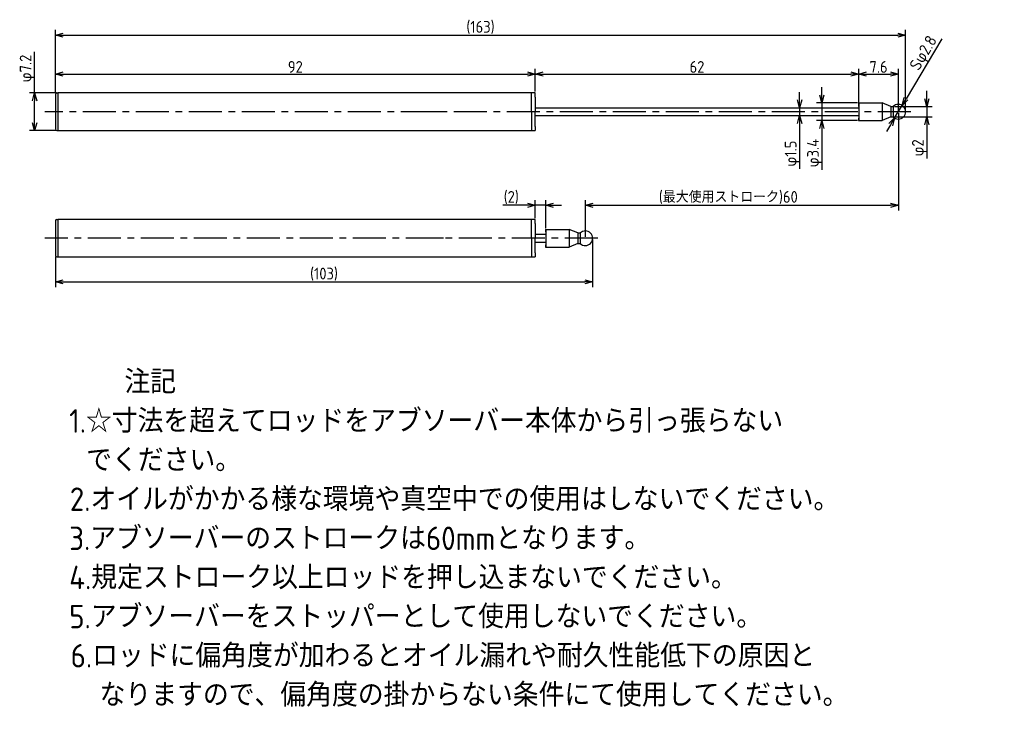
# Model space of a CAD drawing. Extents: x 93 to 282, y 85 to 218.
import ezdxf

# ---------------------------------------------------------------- set-up
doc = ezdxf.new("R2010")
doc.units = 0
doc.header["$LTSCALE"] = 0.2
doc.header["$MEASUREMENT"] = 0
doc.linetypes.add('CENTER', pattern=[50.8, 31.75, -6.35, 6.35, -6.35])
doc.layers.get('0').update_dxf_attribs({"linetype": 'CONTINUOUS'})
doc.layers.get('DEFPOINTS').update_dxf_attribs({"linetype": 'CONTINUOUS'})
for name, color, linetype in [('18-0-CON', 3, 'CONTINUOUS'), ('18-2-CEN', 1, 'CENTER'), ('35-0-CON', 7, 'CONTINUOUS')]:
    doc.layers.add(name, color=color, linetype=linetype)
doc.styles.add('DIMENSION', font='isocp.shx', dxfattribs={"bigfont": 'bigfont.shx'})
doc.styles.get("Standard").update_dxf_attribs({"font": 'isocp.shx', "bigfont": 'bigfont.shx'})
doc.dimstyles.new('外形図_部品図', dxfattribs={"dimscale": 0, "dimtxt": 4.5, "dimasz": 3, "dimexe": 2, "dimexo": 0.5, "dimgap": 0.5, "dimtad": 1, "dimdsep": 46, "dimtxsty": 'STANDARD', "dimcen": 2.5, "dimclrd": 161, "dimclre": 161, "dimclrt": 161, "dimadec": 0, "dimazin": 0, "dimtm": 1e-09, "dimtfac": 0.6, "dimtmove": 2, "dimatfit": 3, "dimfxl": 1, "dimtolj": 1, "dimarcsym": 0})

# ---------------------------------------------------------------- blocks, each defined once
blk = doc.blocks.new('_OPEN30')
at = {"color": 0, "linetype": 'ByBlock'}
for p, q in [((-1, 0.27), (0, 0)), ((0, 0), (-1, -0.27)), ((0, 0), (-1, 0))]:
    blk.add_line(p, q, dxfattribs=at)
blk = doc.blocks.new('*D269')
at = {"layer": '18-0-CON', "color": 161, "lineweight": -2}
for p, q in [((96.02, 203.6), (96.02, 211.47)), ((100.25, 203.6), (95.02, 203.6)), ((96.02, 197.9), (96.02, 202.1)), ((100.25, 196.4), (95.02, 196.4))]:
    blk.add_line(p, q, dxfattribs=at)
at = {"layer": 'DEFPOINTS', "color": 0}
for p in [(100.5, 203.6), (96.02, 196.4), (100.5, 196.4)]:
    blk.add_point(p, dxfattribs=at)
at = {"layer": '18-0-CON', "color": 161, "lineweight": -2, "xscale": 1.499999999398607, "yscale": 1.499999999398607, "zscale": 1.499999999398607}
for p, rotation in [((96.02, 203.6), 90), ((96.02, 196.4), 270)]:
    blk.add_blockref('_OPEN30', p, dxfattribs=dict(at, rotation=rotation))
at = {"layer": '18-0-CON', "color": 161, "insert": (94.64, 208.29), "char_height": 2.25, "attachment_point": 5, "rotation": 90, "style": 'DIMENSION'}
blk.add_mtext('\\A2;φ7.2', dxfattribs=at)
blk = doc.blocks.new('*D267')
at = {"layer": '18-0-CON', "color": 161, "lineweight": -2}
for p, q in [((100, 203.55), (100, 208.22)), ((192, 203.85), (192, 208.22)), ((101.5, 207.22), (190.5, 207.22))]:
    blk.add_line(p, q, dxfattribs=at)
at = {"layer": 'DEFPOINTS', "color": 0}
for p in [(192, 207.22), (100, 203.3), (192, 203.6)]:
    blk.add_point(p, dxfattribs=at)
at = {"layer": '18-0-CON', "color": 161, "lineweight": -2, "xscale": 1.499999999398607, "yscale": 1.499999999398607, "zscale": 1.499999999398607, "rotation": 180}
blk.add_blockref('_OPEN30', (100, 207.22), dxfattribs=at)
at = {"layer": '18-0-CON', "color": 161, "lineweight": -2, "xscale": 1.499999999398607, "yscale": 1.499999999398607, "zscale": 1.499999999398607}
blk.add_blockref('_OPEN30', (192, 207.22), dxfattribs=at)
at = {"layer": '18-0-CON', "color": 161, "insert": (146, 208.59), "char_height": 2.25, "attachment_point": 5, "style": 'DIMENSION'}
blk.add_mtext('\\A1;92', dxfattribs=at)
blk = doc.blocks.new('*D266')
at = {"layer": '18-0-CON', "color": 161, "lineweight": -2}
for p, q in [((192, 203.85), (192, 208.22)), ((254, 201.95), (254, 208.22)), ((193.5, 207.22), (252.5, 207.22))]:
    blk.add_line(p, q, dxfattribs=at)
at = {"layer": 'DEFPOINTS', "color": 0}
for p in [(254, 207.22), (192, 203.6), (254, 201.7)]:
    blk.add_point(p, dxfattribs=at)
at = {"layer": '18-0-CON', "color": 161, "lineweight": -2, "xscale": 1.499999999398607, "yscale": 1.499999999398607, "zscale": 1.499999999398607, "rotation": 180}
blk.add_blockref('_OPEN30', (192, 207.22), dxfattribs=at)
at = {"layer": '18-0-CON', "color": 161, "lineweight": -2, "xscale": 1.499999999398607, "yscale": 1.499999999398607, "zscale": 1.499999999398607}
blk.add_blockref('_OPEN30', (254, 207.22), dxfattribs=at)
at = {"layer": '18-0-CON', "color": 161, "insert": (223, 208.59), "char_height": 2.25, "attachment_point": 5, "style": 'DIMENSION'}
blk.add_mtext('\\A1;62', dxfattribs=at)
blk = doc.blocks.new('*D273')
at = {"layer": '18-0-CON', "color": 161, "lineweight": -2}
for p, q in [((242.68, 202.25), (242.68, 203.75)), ((223.25, 200.75), (243.68, 200.75)), ((242.68, 200.75), (242.68, 199.25)), ((223.25, 199.25), (243.68, 199.25)), ((242.68, 197.75), (242.68, 189.03))]:
    blk.add_line(p, q, dxfattribs=at)
at = {"layer": 'DEFPOINTS', "color": 0}
for p in [(223, 200.75), (223, 199.25), (242.68, 199.25)]:
    blk.add_point(p, dxfattribs=at)
at = {"layer": '18-0-CON', "color": 161, "lineweight": -2, "xscale": 1.499999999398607, "yscale": 1.499999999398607, "zscale": 1.499999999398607}
for p, rotation in [((242.68, 200.75), 270), ((242.68, 199.25), 90)]:
    blk.add_blockref('_OPEN30', p, dxfattribs=dict(at, rotation=rotation))
at = {"layer": '18-0-CON', "color": 161, "insert": (241.3, 191.97), "char_height": 2.25, "attachment_point": 5, "rotation": 90, "style": 'DIMENSION'}
blk.add_mtext('\\A1;φ1.5', dxfattribs=at)
blk = doc.blocks.new('*D268')
at = {"layer": '18-0-CON', "color": 161, "lineweight": -2}
for p, q in [((100, 206.3), (100, 215.68)), ((263, 200.25), (263, 215.68)), ((101.5, 214.68), (261.5, 214.68))]:
    blk.add_line(p, q, dxfattribs=at)
at = {"layer": 'DEFPOINTS', "color": 0}
for p in [(263, 214.68), (100, 206.05), (263, 200)]:
    blk.add_point(p, dxfattribs=at)
at = {"layer": '18-0-CON', "color": 161, "lineweight": -2, "xscale": 1.499999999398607, "yscale": 1.499999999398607, "zscale": 1.499999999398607, "rotation": 180}
blk.add_blockref('_OPEN30', (100, 214.68), dxfattribs=at)
at = {"layer": '18-0-CON', "color": 161, "lineweight": -2, "xscale": 1.499999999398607, "yscale": 1.499999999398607, "zscale": 1.499999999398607}
blk.add_blockref('_OPEN30', (263, 214.68), dxfattribs=at)
at = {"layer": '18-0-CON', "color": 161, "insert": (181.5, 216.16), "char_height": 2.25, "attachment_point": 5, "style": 'DIMENSION'}
blk.add_mtext('\\A1;(163)', dxfattribs=at)
blk = doc.blocks.new('*D277')
at = {"layer": '18-0-CON', "color": 161, "lineweight": -2}
for p, q in [((254, 201), (254, 208.22)), ((261.6, 200.25), (261.6, 208.22)), ((255.5, 207.22), (260.1, 207.22))]:
    blk.add_line(p, q, dxfattribs=at)
at = {"layer": 'DEFPOINTS', "color": 0}
for p in [(261.6, 207.22), (254, 200.75), (261.6, 200)]:
    blk.add_point(p, dxfattribs=at)
at = {"layer": '18-0-CON', "color": 161, "lineweight": -2, "xscale": 1.500000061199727, "yscale": 1.500000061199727, "zscale": 1.500000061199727, "rotation": 180}
blk.add_blockref('_OPEN30', (254, 207.22), dxfattribs=at)
at = {"layer": '18-0-CON', "color": 161, "lineweight": -2, "xscale": 1.500000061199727, "yscale": 1.500000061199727, "zscale": 1.500000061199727}
blk.add_blockref('_OPEN30', (261.6, 207.22), dxfattribs=at)
at = {"layer": '18-0-CON', "color": 161, "insert": (257.8, 208.59), "char_height": 2.25, "attachment_point": 5}
blk.add_mtext('\\A1;7.6', dxfattribs=at)
blk = doc.blocks.new('*D271')
at = {"layer": '18-0-CON', "color": 161, "lineweight": -2}
for p, q in [((269.93, 213.97), (263.09, 202.49)), ((260.88, 198.8), (262.32, 201.2)), ((260.12, 197.51), (259.35, 196.22))]:
    blk.add_line(p, q, dxfattribs=at)
at = {"layer": 'DEFPOINTS', "color": 0}
for p in [(262.32, 201.2), (260.88, 198.8)]:
    blk.add_point(p, dxfattribs=at)
at = {"layer": '18-0-CON', "color": 161, "lineweight": -2, "xscale": 1.500000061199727, "yscale": 1.500000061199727, "zscale": 1.500000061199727}
for p, rotation in [((262.32, 201.2), 239.1974299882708), ((260.88, 198.8), 59.19742998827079)]:
    blk.add_blockref('_OPEN30', p, dxfattribs=dict(at, rotation=rotation))
at = {"layer": '18-0-CON', "color": 161, "insert": (266.64, 211.13), "char_height": 2.25, "attachment_point": 5, "rotation": 59.1974, "style": 'DIMENSION'}
blk.add_mtext('\\A2;Sφ2.8', dxfattribs=at)
blk = doc.blocks.new('*D270')
at = {"layer": '18-0-CON', "color": 161, "lineweight": -2}
for p, q in [((267.06, 202.5), (267.06, 204)), ((260.87, 201), (268.06, 201)), ((267.06, 201), (267.06, 199)), ((260.87, 199), (268.06, 199)), ((267.06, 197.5), (267.06, 191.01))]:
    blk.add_line(p, q, dxfattribs=at)
at = {"layer": 'DEFPOINTS', "color": 0}
for p in [(260.62, 201), (260.62, 199), (267.06, 199)]:
    blk.add_point(p, dxfattribs=at)
at = {"layer": '18-0-CON', "color": 161, "lineweight": -2, "xscale": 1.500000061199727, "yscale": 1.500000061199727, "zscale": 1.500000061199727}
for p, rotation in [((267.06, 201), 270), ((267.06, 199), 90)]:
    blk.add_blockref('_OPEN30', p, dxfattribs=dict(at, rotation=rotation))
at = {"layer": '18-0-CON', "color": 161, "insert": (265.68, 193.07), "char_height": 2.25, "attachment_point": 5, "rotation": 90, "style": 'DIMENSION'}
blk.add_mtext('\\A1;φ2', dxfattribs=at)
blk = doc.blocks.new('*D274')
at = {"layer": '18-0-CON', "color": 161, "lineweight": -2}
for p, q in [((246.94, 203.2), (246.94, 204.7)), ((253.75, 201.7), (245.94, 201.7)), ((246.94, 201.7), (246.94, 198.3)), ((253.75, 198.3), (245.94, 198.3)), ((246.94, 196.8), (246.94, 188.84))]:
    blk.add_line(p, q, dxfattribs=at)
at = {"layer": 'DEFPOINTS', "color": 0}
for p in [(254, 201.7), (246.94, 198.3), (254, 198.3)]:
    blk.add_point(p, dxfattribs=at)
at = {"layer": '18-0-CON', "color": 161, "lineweight": -2, "xscale": 1.500000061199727, "yscale": 1.500000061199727, "zscale": 1.500000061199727}
for p, rotation in [((246.94, 201.7), 270), ((246.94, 198.3), 90)]:
    blk.add_blockref('_OPEN30', p, dxfattribs=dict(at, rotation=rotation))
at = {"layer": '18-0-CON', "color": 161, "insert": (245.57, 192.07), "char_height": 2.25, "attachment_point": 5, "rotation": 90, "style": 'DIMENSION'}
blk.add_mtext('\\A1;φ3.4', dxfattribs=at)
blk = doc.blocks.new('*U189')
at = {"layer": '18-0-CON'}
for s, p in [('\u3000\u3000注記', (14.68, 121.86)), ('1.☆寸法を超えてロッドをアブソーバー本体から引っ張らない', (14, 114.36)), (' でください。', (14.68, 106.86)), ('2.オイルがかかる様な環境や真空中での使用はしないでください。', (14.12, 99.36)), ('3.アブソーバーのストロークは60mmとなります。', (14, 91.86)), ('4.規定ストローク以上ロッドを押し込まないでください。', (14, 84.36)), ('5.アブソーバーをストッパーとして使用しないでください。', (14, 76.86)), ('6.ロッドに偏角度が加わるとオイル漏れや耐久性能低下の原因と', (14.27, 69.36)), ('  なりますので、偏角度の掛からない条件にて使用してください。', (14.68, 61.86))]:
    blk.add_text(s, height=4.5, dxfattribs=at).set_placement(p)
blk = doc.blocks.new('*D272')
at = {"layer": '18-0-CON', "color": 161, "lineweight": -2}
for p, q in [((261.6, 199.75), (261.6, 181.08)), ((201.6, 176.01), (201.6, 183.08)), ((203.1, 182.08), (260.1, 182.08))]:
    blk.add_line(p, q, dxfattribs=at)
at = {"layer": 'DEFPOINTS', "color": 0}
for p in [(261.6, 200), (261.6, 182.08), (201.6, 175.76)]:
    blk.add_point(p, dxfattribs=at)
at = {"layer": '18-0-CON', "color": 161, "lineweight": -2, "xscale": 1.500000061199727, "yscale": 1.500000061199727, "zscale": 1.500000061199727, "rotation": 180}
blk.add_blockref('_OPEN30', (201.6, 182.08), dxfattribs=at)
at = {"layer": '18-0-CON', "color": 161, "lineweight": -2, "xscale": 1.500000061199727, "yscale": 1.500000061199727, "zscale": 1.500000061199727}
blk.add_blockref('_OPEN30', (261.6, 182.08), dxfattribs=at)
at = {"layer": '18-0-CON', "color": 161, "insert": (229.01, 183.57), "char_height": 2.25, "attachment_point": 5, "style": 'DIMENSION'}
blk.add_mtext('\\A1;(最大使用ストローク)60', dxfattribs=at)
blk = doc.blocks.new('*D275')
at = {"layer": '18-0-CON', "color": 161, "lineweight": -2}
for p, q in [((190.5, 182.08), (185.8, 182.08)), ((192, 179.61), (192, 183.08)), ((194, 182.08), (192, 182.08)), ((194, 177.71), (194, 183.08)), ((195.5, 182.08), (197, 182.08))]:
    blk.add_line(p, q, dxfattribs=at)
at = {"layer": 'DEFPOINTS', "color": 0}
for p in [(194, 182.08), (192, 179.36), (194, 177.46)]:
    blk.add_point(p, dxfattribs=at)
at = {"layer": '18-0-CON', "color": 161, "lineweight": -2, "xscale": 1.500000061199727, "yscale": 1.500000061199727, "zscale": 1.500000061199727}
blk.add_blockref('_OPEN30', (192, 182.08), dxfattribs=at)
at = {"layer": '18-0-CON', "color": 161, "lineweight": -2, "xscale": 1.500000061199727, "yscale": 1.500000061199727, "zscale": 1.500000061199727, "rotation": 180}
blk.add_blockref('_OPEN30', (194, 182.08), dxfattribs=at)
at = {"layer": '18-0-CON', "color": 161, "insert": (187.4, 183.57), "char_height": 2.25, "attachment_point": 5, "style": 'DIMENSION'}
blk.add_mtext('\\A1;(2)', dxfattribs=at)
blk = doc.blocks.new('*D276')
at = {"layer": '18-0-CON', "color": 161, "lineweight": -2}
for p, q in [((203, 175.51), (203, 166.39)), ((100, 172.21), (100, 166.39)), ((101.5, 167.39), (201.5, 167.39))]:
    blk.add_line(p, q, dxfattribs=at)
at = {"layer": 'DEFPOINTS', "color": 0}
for p in [(203, 175.76), (100, 172.46), (203, 167.39)]:
    blk.add_point(p, dxfattribs=at)
at = {"layer": '18-0-CON', "color": 161, "lineweight": -2, "xscale": 1.500000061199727, "yscale": 1.500000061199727, "zscale": 1.500000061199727, "rotation": 180}
blk.add_blockref('_OPEN30', (100, 167.39), dxfattribs=at)
at = {"layer": '18-0-CON', "color": 161, "lineweight": -2, "xscale": 1.500000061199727, "yscale": 1.500000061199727, "zscale": 1.500000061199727}
blk.add_blockref('_OPEN30', (203, 167.39), dxfattribs=at)
at = {"layer": '18-0-CON', "color": 161, "insert": (151.5, 168.87), "char_height": 2.25, "attachment_point": 5, "style": 'DIMENSION'}
blk.add_mtext('\\A1;(103)', dxfattribs=at)

msp = doc.modelspace()

# ---------------------------------------------------------------- linework, layer by layer
at = {"layer": '18-2-CEN'}
for p, q in [((264.00005, 200), (98.00145, 200)), ((174.40005, 200), (166.90005, 200)), ((204.00005, 175.75896), (98.00145, 175.75896)), ((174.40005, 175.75896), (166.90005, 175.75896))]:
    msp.add_line(p, q, dxfattribs=at)
at = {"layer": '35-0-CON'}
for p, q in [((100, 203.3), (100, 196.7)), ((100.3, 203.6), (100.5, 203.6)), ((192.00005, 203.6), (100.5, 203.6)), ((100.5, 203.6), (100.5, 203.4)), ((100.5, 203.6), (100.5, 196.4)), ((191.30005, 200), (191.30005, 203.6)), ((192.00005, 202.8), (192.00005, 203.6)), ((192.00005, 202.8), (192.00005, 200)), ((192.00005, 200.75), (254.00005, 200.75)), ((253.95005, 201.65), (253.95005, 201.3)), ((254.00005, 201.7), (258.50005, 201.7)), ((254.00005, 201.7), (254.00005, 200)), ((254.00005, 201.25), (254.00005, 201.25)), ((260.19, 201), (258.50005, 201.7)), ((258.50005, 201.7), (258.50005, 198.3)), ((260.19, 201), (260.6202, 201)), ((260.19, 201), (260.19, 199)), ((260.6202, 201), (260.62031, 199)), ((191.30005, 200), (191.30005, 196.4)), ((192.00005, 197.2), (192.00005, 200)), ((192.00005, 199.25), (254.00005, 199.25)), ((253.95005, 198.7), (253.95005, 198.35)), ((254.00005, 200), (254.00005, 198.3)), ((254.00005, 198.3), (258.50005, 198.3)), ((254.00005, 198.3), (254.00005, 198.3)), ((260.19, 199), (258.50005, 198.3)), ((260.19, 199), (260.62031, 199)), ((100.3, 196.4), (100.5, 196.4)), ((100.50005, 196.4), (192.00005, 196.4)), ((192.00005, 197.2), (192.00005, 196.4)), ((100.3, 179.35896), (100.5, 179.35896)), ((192.00005, 179.35896), (100.5, 179.35896)), ((100.5, 179.35896), (100.5, 172.15896)), ((191.30005, 175.75896), (191.30005, 179.35896)), ((192.00005, 178.55896), (192.00005, 179.35896)), ((100, 179.05896), (100, 172.45896)), ((192.00005, 178.55896), (192.00005, 175.75896)), ((194.00005, 177.50896), (194.00005, 177.50896)), ((194.00005, 177.45896), (198.50005, 177.45896)), ((194.00005, 177.45896), (194.00005, 175.75896)), ((200.19, 176.75896), (198.50005, 177.45896)), ((198.50005, 177.45896), (198.50005, 174.05896)), ((191.30005, 175.75896), (191.30005, 172.15896)), ((192.00005, 176.50896), (194.00005, 176.50896)), ((192.00005, 172.95896), (192.00005, 175.75896)), ((193.95005, 177.40896), (193.95005, 177.05896)), ((194.00005, 177.00896), (194.00005, 177.00896)), ((194.00005, 175.75896), (194.00005, 174.05896)), ((200.19, 176.75896), (200.6202, 176.75896)), ((200.19, 176.75896), (200.19, 174.75896)), ((200.6202, 176.75896), (200.62031, 174.75896)), ((192.00005, 175.00896), (194.00005, 175.00896)), ((193.95005, 174.45896), (193.95005, 174.10896)), ((194.00005, 174.05896), (198.50005, 174.05896)), ((194.00005, 174.05896), (194.00005, 174.05896)), ((200.19, 174.75896), (198.50005, 174.05896)), ((200.19, 174.75896), (200.62031, 174.75896)), ((100.3, 172.15896), (100.5, 172.15896)), ((100.50005, 172.15896), (192.00005, 172.15896)), ((192.00005, 172.95896), (192.00005, 172.15896))]:
    msp.add_line(p, q, dxfattribs=at)
for centre, radius, start, end in [((100.3, 203.3), 0.3, 90, 180), ((254.00005, 201.65), 0.05, 90, 180), ((254.00005, 201.3), 0.05, 180, 270), ((261.60005, 200.00005), 1.4, 225.5878791, 134.4184965), ((254.00005, 198.7), 0.05, 90, 180), ((254.00005, 198.35), 0.05, 180, 270), ((100.3, 196.7), 0.3, 180, 270), ((100.3, 179.05896), 0.3, 90, 180), ((194.00005, 177.40896), 0.05, 90, 180), ((194.00005, 177.05896), 0.05, 180, 270), ((201.60005, 175.75902), 1.4, 225.5878791, 134.4184965), ((194.00005, 174.45896), 0.05, 90, 180), ((194.00005, 174.10896), 0.05, 180, 270), ((100.3, 172.45896), 0.3, 180, 270)]:
    msp.add_arc(centre, radius, start, end, dxfattribs=at)

# ---------------------------------------------------------------- block references
at = {"layer": '18-0-CON'}
msp.add_blockref('*U189', (88.65723, 24.12956), dxfattribs=at)

# ---------------------------------------------------------------- dimensions: what is measured, and where the dimension line sits
for base, p1, p2, override, picture, middle in [((263.00005, 214.67515), (100, 206.05), (263.00005, 200.00013), {"dimscale": 0.5, "dimpost": '(<>)', "dimtxsty": 'DIMENSION', "dimblk1": 'OPEN30', "dimblk2": 'OPEN30', "dimsah": 1}, '*D268', (181.50003, 216.16265)), ((192.00005, 207.21523), (100, 203.3), (192.00005, 203.6), {"dimscale": 0.5, "dimtxsty": 'DIMENSION', "dimblk1": 'OPEN30', "dimblk2": 'OPEN30', "dimsah": 1}, '*D267', (146.00003, 208.591)), ((254.00005, 207.21523), (192.00005, 203.6), (254.00005, 201.7), {"dimscale": 0.5, "dimpost": '<>', "dimtxsty": 'DIMENSION', "dimblk1": 'OPEN30', "dimblk2": 'OPEN30', "dimsah": 1}, '*D266', (223.00005, 208.59045)), ((261.60005, 207.21523), (254.00005, 200.75), (261.60005, 200.00005), {"dimscale": 0.5, "dimtad": 3, "dimblk1": 'OPEN30', "dimblk2": 'OPEN30', "dimsah": 1}, '*D277', (257.80005, 208.59023)), ((203.00005, 167.38656), (100, 172.45896), (203.00005, 175.75896), {"dimscale": 0.5, "dimdec": 1, "dimpost": '(<>)', "dimtxsty": 'DIMENSION', "dimblk": 'OPEN30', "dimtdec": 4, "dimtmove": 0, "dimtzin": 0}, '*D276', (151.50003, 168.87406))]:
    dim = msp.add_linear_dim(base=base, p1=p1, p2=p2, dimstyle='外形図_部品図', override=override, dxfattribs=at)
    dim.commit()
    dim.dimension.update_dxf_attribs({"geometry": picture, "text_midpoint": middle})
dim = msp.add_diameter_dim_2p(p1=(260.88314, 198.79754), p2=(262.31697, 201.20257), dimstyle='外形図_部品図', override={"dimscale": 0.5, "dimpost": 'Sφ<>', "dimtxsty": 'DIMENSION', "dimblk1": 'OPEN30', "dimblk2": 'OPEN30', "dimsah": 1, "dimtp": 0.05, "dimtm": 0.05, "dimtmove": 0, "dimtolj": 2}, dxfattribs=at)
dim.commit()
dim.dimension.update_dxf_attribs({"geometry": '*D271', "text_midpoint": (267.81668, 210.42748), "dimtype": 163})
for base, p1, p2, override, picture, middle in [((96.01725, 196.4), (100.5, 203.6), (100.50005, 196.4), {"dimscale": 0.5, "dimpost": 'φ<>', "dimtxsty": 'DIMENSION', "dimblk1": 'OPEN30', "dimblk2": 'OPEN30', "dimsah": 1, "dimtp": 0.1, "dimtm": 0.3, "dimtmove": 0, "dimtolj": 2}, '*D269', (96.01725, 208.28632)), ((246.94115, 198.3), (254.00005, 201.7), (254.00005, 198.3), {"dimscale": 0.5, "dimpost": 'φ<>', "dimtxsty": 'DIMENSION', "dimblk1": 'OPEN30', "dimblk2": 'OPEN30', "dimsah": 1, "dimtmove": 0}, '*D274', (246.94115, 192.06875)), ((267.05701, 199), (260.6202, 201), (260.62031, 199), {"dimscale": 0.5, "dimpost": 'φ<>', "dimtxsty": 'DIMENSION', "dimblk1": 'OPEN30', "dimblk2": 'OPEN30', "dimsah": 1, "dimtmove": 0}, '*D270', (267.05701, 193.07041)), ((242.67635, 199.25), (223.00005, 200.75), (223.00005, 199.25), {"dimscale": 0.5, "dimpost": 'φ<>', "dimtxsty": 'DIMENSION', "dimblk1": 'OPEN30', "dimblk2": 'OPEN30', "dimsah": 1, "dimtm": 0.05, "dimtmove": 0}, '*D273', (242.67635, 191.97386))]:
    dim = msp.add_linear_dim(base=base, p1=p1, p2=p2, angle=90, dimstyle='外形図_部品図', override=override, dxfattribs=at)
    dim.commit()
    dim.dimension.update_dxf_attribs({"geometry": picture, "text_midpoint": middle, "dimtype": 160})
for base, p1, p2, override, picture, middle in [((261.60005, 182.08019), (201.60005, 175.75902), (261.60005, 200.00005), {"dimscale": 0.5, "dimdec": 4, "dimpost": '(最大使用ストローク)<>', "dimtxsty": 'DIMENSION', "dimblk": 'OPEN30', "dimtdec": 4, "dimtmove": 0, "dimtzin": 0}, '*D272', (229.00752, 182.08019)), ((194.00005, 182.08019), (192.00005, 179.35896), (194.00005, 177.45896), {"dimscale": 0.5, "dimdec": 4, "dimpost": '(<>)', "dimtxsty": 'DIMENSION', "dimblk": 'OPEN30', "dimtdec": 4, "dimtmove": 0, "dimtzin": 0}, '*D275', (187.40094, 182.08019))]:
    dim = msp.add_linear_dim(base=base, p1=p1, p2=p2, dimstyle='外形図_部品図', override=override, dxfattribs=at)
    dim.commit()
    dim.dimension.update_dxf_attribs({"geometry": picture, "text_midpoint": middle, "dimtype": 160})

doc.saveas('drawing.dxf')
